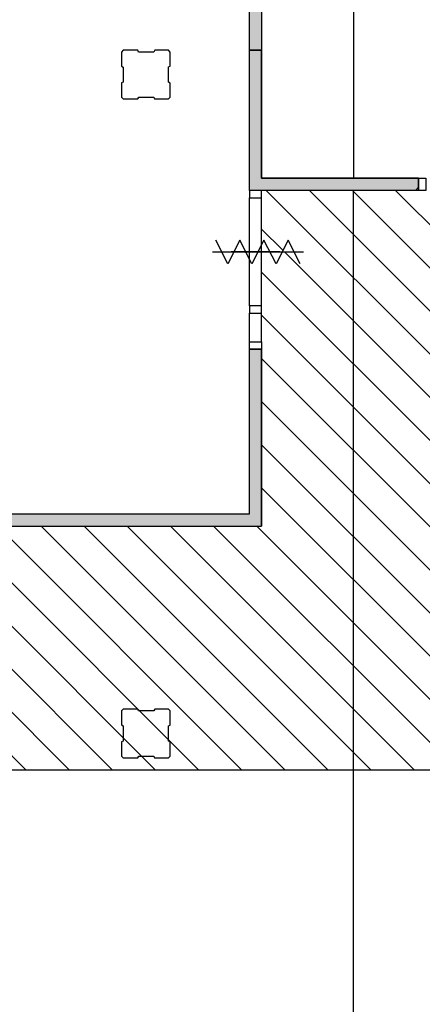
# Model space of a CAD drawing. Extents: x 393774 to 561444, y -100020 to -6220.
# Tile 28 of 47: x 537810 to 541112, y -68840 to -60770. Entities that reach past the tile are written whole.
import ezdxf

# ---------------------------------------------------------------- set-up
doc = ezdxf.new("R2010")
doc.units = 0
doc.header["$MEASUREMENT"] = 0
doc.header["$PDMODE"] = 35
doc.header["$PDSIZE"] = -0.5
doc.layers.get('0').update_dxf_attribs({"linetype": 'CONTINUOUS'})
doc.layers.get('DEFPOINTS').update_dxf_attribs({"linetype": 'CONTINUOUS'})
for name, color, linetype in [('AA$1A---_ARCEER', 252, 'CONTINUOUS'), ('AL22----_BINNENWAND', 252, 'CONTINUOUS'), ('AL32----_BINNENKOZIJN', 252, 'CONTINUOUS'), ('AM$1A---_MAATVOERING', 252, 'CONTINUOUS'), ('Betonpalen', 252, 'CONTINUOUS'), ('Brandweer', 252, 'CONTINUOUS')]:
    doc.layers.add(name, color=color, linetype=linetype)
doc.styles.add('B-01', font='b-gbp')
doc.dimstyles.new('BBA_STAND', dxfattribs={"dimtxt": 175, "dimasz": 1, "dimexe": 1, "dimexo": 0.001, "dimgap": 75, "dimtad": 1, "dimdec": 0, "dimzin": 0, "dimdsep": 46, "dimtxsty": 'B-01', "dimblk": 'NONE', "dimblk1": 'NONE', "dimblk2": 'PIJL1', "dimcen": 1, "dimse1": 1, "dimse2": 1, "dimclrd": 256, "dimclre": 1, "dimclrt": 256, "dimadec": 0, "dimazin": 0, "dimtfac": 1, "dimtdec": 0, "dimtmove": 0, "dimatfit": 0, "dimldrblk": 'PIJL1', "dimfxl": 1, "dimtolj": 1, "dimtzin": 0, "dimarcsym": 0})

# ---------------------------------------------------------------- blocks, each defined once
blk = doc.blocks.new('*D55')
at = {"layer": 'AM$1A---_MAATVOERING', "lineweight": -2, "transparency": 16777216}
blk.add_line((540547.6, -55819.1), (540547.6, -62069.1), dxfattribs=at)
at = {"layer": 'DEFPOINTS', "color": 0, "transparency": 16777216}
for p in [(544194.5, -55819.1), (540547.6, -62069.1), (544194.5, -62069.1)]:
    blk.add_point(p, dxfattribs=at)
at = {"layer": 'AM$1A---_MAATVOERING', "transparency": 16777216, "insert": (540385.1, -58944.1), "char_height": 175, "attachment_point": 5, "rotation": 90, "style": 'B-01'}
blk.add_mtext('\\A1;6250', dxfattribs=at)
blk = doc.blocks.new('_None')
blk = doc.blocks.new('PIJL1')
at = {"color": 1, "linetype": 'ByBlock'}
blk.add_line((0, 82.6), (0, -82.6), dxfattribs=at)
blk.add_solid([(-100, 16.7), (-100, -16.7), (0, 0)], dxfattribs=at)
blk = doc.blocks.new('*D162')
at = {"layer": 'AM$1A---_MAATVOERING', "lineweight": -2, "transparency": 16777216}
blk.add_line((540544.5, -62170.1), (540544.5, -79170.1), dxfattribs=at)
at = {"layer": 'DEFPOINTS', "color": 0, "transparency": 16777216}
for p in [(540387.9, -62170.1), (540387.9, -79170.1), (540544.5, -79170.1)]:
    blk.add_point(p, dxfattribs=at)
at = {"layer": 'AM$1A---_MAATVOERING', "transparency": 16777216, "insert": (540382, -70670.1), "char_height": 175, "attachment_point": 5, "rotation": 90, "style": 'B-01'}
blk.add_mtext('\\A1;17000', dxfattribs=at)

msp = doc.modelspace()

# ---------------------------------------------------------------- hatches: boundary and pattern name
at = {"layer": 'AA$1A---_ARCEER'}
for points in [[(539794.3, -59720.1), (539694.3, -59720.1), (539694.3, -61020.1), (539794.3, -61020.1)], [(541055.3, -62170.1), (541081.6, -62143.8), (541081.6, -62070.1), (540828.9, -62070.1), (539794.3, -62070.1), (539794.3, -61020.1), (539694.3, -61020.1), (539694.3, -62170.1)], [(539794.3, -64920.1), (539794.3, -63470.1), (539694.3, -63470.1), (539694.3, -64820.1), (533494.3, -64820.1), (533494.3, -63727), (533394.3, -63727), (533394.3, -64920.1)]]:
    msp.add_hatch(color=256, dxfattribs=at).paths.add_polyline_path(points)

# ---------------------------------------------------------------- linework, layer by layer
for p, q in [((539832, -62170.1), (545752, -68090.2)), ((540185.5, -62170.1), (545894.6, -67879.1)), ((540539.1, -62170.1), (545844.3, -67475.3)), ((540892.6, -62170.1), (545749.9, -67027.4)), ((539794, -62485.7), (539968.6, -62660.2)), ((539981.4, -62673.1), (545617.9, -68309.6)), ((539794, -62839.3), (543874.8, -66920.1)), ((539794, -63192.8), (543521.3, -66920.1)), ((539794.3, -63546.6), (543167.7, -66920.1)), ((539794.3, -63900.2), (542814.2, -66920.1)), ((539794.3, -64253.7), (542460.6, -66920.1)), ((539794.3, -64607.3), (542107.1, -66920.1)), ((535864.4, -64920.1), (537864.4, -66920.1)), ((536218, -64920.1), (538218, -66920.1)), ((536571.5, -64920.1), (538571.5, -66920.1)), ((536925.1, -64920.1), (538925.1, -66920.1)), ((537278.6, -64920.1), (539278.6, -66920.1)), ((537632.2, -64920.1), (539632.2, -66920.1)), ((537985.8, -64920.1), (539985.8, -66920.1)), ((538339.3, -64920.1), (540339.3, -66920.1)), ((538692.9, -64920.1), (540692.9, -66920.1)), ((539046.4, -64920.1), (541046.4, -66920.1)), ((539400, -64920.1), (541400, -66920.1)), ((539753.5, -64920.1), (541753.5, -66920.1))]:
    msp.add_line(p, q, dxfattribs=at)
msp.add_lwpolyline([(539694.3, -59720.1), (539794.3, -59720.1), (539794.3, -61020.1), (539694.3, -61020.1)], close=True, dxfattribs=at)
at = {"layer": 'AL22----_BINNENWAND'}
for points in [[(540866.4, -62170.1), (539694.3, -62170.1), (539694.3, -61020.1)], [(540866.4, -62170.1), (539694.3, -62170.1), (539694.3, -61020.1)], [(539694.3, -61020.1), (539794.3, -61020.1)], [(539794.3, -61020.1), (539694.3, -61020.1)], [(539794.3, -61020.1), (539694.3, -61020.1)], [(539694.3, -62170.1), (539694.3, -61020.1)], [(540828.9, -62070.1), (539794.3, -62070.1), (539794.3, -61020.1)], [(540828.9, -62070.1), (539794.3, -62070.1), (539794.3, -61020.1)], [(539794.3, -61020.1), (539794.3, -62070.1)], [(539794.3, -62070.1), (541081.6, -62070.1)], [(541081.6, -62070.1), (540828.9, -62070.1)], [(541081.6, -62070.1), (540828.9, -62070.1)], [(541081.6, -62070.1), (541081.6, -62170.1)], [(541081.6, -62170.1), (539694.3, -62170.1)], [(541081.6, -62170.1), (540866.4, -62170.1)], [(541081.6, -62170.1), (540866.4, -62170.1)], [(541055.3, -62170.1), (541081.6, -62143.8)], [(541055.3, -62170.1), (541081.6, -62143.8)], [(533394.3, -63727), (533394.3, -64920.1), (539794.3, -64920.1), (539794.3, -63470.1)], [(533394.3, -63727), (533394.3, -64920.1), (539794.3, -64920.1), (539794.3, -63470.1)], [(533494.3, -63727), (533494.3, -64820.1), (539694.3, -64820.1), (539694.3, -63470.1)], [(533494.3, -63727), (533494.3, -64820.1), (539694.3, -64820.1), (539694.3, -63470.1)], [(539694.3, -63470.1), (539794.3, -63470.1)], [(539794.3, -63470.1), (539694.3, -63470.1)], [(539794.3, -63470.1), (539694.3, -63470.1)], [(539694.3, -64820.1), (539694.3, -63470.1)], [(539794.3, -63470.1), (539794.3, -64920.1)], [(543899.7, -66920.1), (535544.3, -66920.1)]]:
    msp.add_lwpolyline(points, dxfattribs=at)
at = {"layer": 'AL32----_BINNENKOZIJN'}
for points in [[(541081.6, -62070.1), (541141.6, -62070.1), (541141.6, -62170.1), (541081.6, -62170.1)], [(539694.3, -62171.1), (539694.3, -62230.8), (539794, -62230.8), (539794, -62171.1)], [(539694.3, -63115.3), (539694.3, -63175.1), (539794, -63175.1), (539794, -63115.3)], [(539694.3, -63470.1), (539694.3, -63410.3), (539794, -63410.3), (539794, -63470.1)]]:
    msp.add_lwpolyline(points, close=True, dxfattribs=at)
for points in [[(539694.3, -63115.3), (539694.3, -62230.8)], [(539794, -63115.3), (539794, -62230.8)], [(539944.3, -62673.1), (539744.3, -62673.1), (539544.3, -62673.1)], [(539564, -62673.1), (539764, -62673.1), (539964, -62673.1)], [(539694.3, -63410.3), (539694.3, -63175.1)], [(539794, -63410.3), (539794, -63175.1)]]:
    msp.add_lwpolyline(points, dxfattribs=at)
at = {"layer": 'Betonpalen'}
for p, q in [((538659.4, -61020.1), (538644.4, -61035.1)), ((538659.4, -61020.1), (538644.4, -61035.1)), ((538644.4, -61035.1), (538644.4, -61150.1)), ((538644.4, -61035.1), (538644.4, -61150.1)), ((538780.4, -61020.1), (538659.4, -61020.1)), ((538780.4, -61020.1), (538659.4, -61020.1)), ((538785.4, -61035.1), (538780.4, -61020.1)), ((538785.4, -61035.1), (538780.4, -61020.1)), ((538910.4, -61035.1), (538785.4, -61035.1)), ((538910.4, -61035.1), (538785.4, -61035.1)), ((538918.4, -61020.1), (538910.4, -61035.1)), ((538918.4, -61020.1), (538910.4, -61035.1)), ((539029.4, -61020.1), (538918.4, -61020.1)), ((539029.4, -61020.1), (538918.4, -61020.1)), ((539044.4, -61035.1), (539029.4, -61020.1)), ((539044.4, -61035.1), (539029.4, -61020.1)), ((539044.4, -61152.1), (539044.4, -61035.1)), ((539044.4, -61152.1), (539044.4, -61035.1)), ((538644.4, -61150.1), (538659.4, -61158.1)), ((538644.4, -61150.1), (538659.4, -61158.1)), ((538659.4, -61158.1), (538659.4, -61283.1)), ((538659.4, -61158.1), (538659.4, -61283.1)), ((539029.4, -61157.1), (539044.4, -61152.1)), ((539029.4, -61157.1), (539044.4, -61152.1)), ((539029.4, -61282.1), (539029.4, -61157.1)), ((539029.4, -61282.1), (539029.4, -61157.1)), ((538659.4, -61283.1), (538644.4, -61288.1)), ((538659.4, -61283.1), (538644.4, -61288.1)), ((538644.4, -61288.1), (538644.4, -61405.1)), ((538644.4, -61288.1), (538644.4, -61405.1)), ((539044.4, -61290.1), (539029.4, -61282.1)), ((539044.4, -61290.1), (539029.4, -61282.1)), ((539044.4, -61405.1), (539044.4, -61290.1)), ((539044.4, -61405.1), (539044.4, -61290.1)), ((538644.4, -61405.1), (538659.4, -61420.1)), ((538644.4, -61405.1), (538659.4, -61420.1)), ((538778.4, -61420.1), (538786.4, -61405.1)), ((538778.4, -61420.1), (538786.4, -61405.1)), ((538786.4, -61405.1), (538911.4, -61405.1)), ((538786.4, -61405.1), (538911.4, -61405.1)), ((538911.4, -61405.1), (538916.4, -61420.1)), ((538911.4, -61405.1), (538916.4, -61420.1)), ((539029.4, -61420.1), (539044.4, -61405.1)), ((539029.4, -61420.1), (539044.4, -61405.1)), ((538659.4, -61420.1), (538778.4, -61420.1)), ((538659.4, -61420.1), (538778.4, -61420.1)), ((538916.4, -61420.1), (539029.4, -61420.1)), ((538916.4, -61420.1), (539029.4, -61420.1)), ((538659.4, -66420.1), (538644.4, -66435.1)), ((538659.4, -66420.1), (538644.4, -66435.1)), ((538644.4, -66435.1), (538644.4, -66550.1)), ((538644.4, -66435.1), (538644.4, -66550.1)), ((538780.4, -66420.1), (538659.4, -66420.1)), ((538780.4, -66420.1), (538659.4, -66420.1)), ((538785.4, -66435.1), (538780.4, -66420.1)), ((538785.4, -66435.1), (538780.4, -66420.1)), ((538910.4, -66435.1), (538785.4, -66435.1)), ((538910.4, -66435.1), (538785.4, -66435.1)), ((538918.4, -66420.1), (538910.4, -66435.1)), ((538918.4, -66420.1), (538910.4, -66435.1)), ((539029.4, -66420.1), (538918.4, -66420.1)), ((539029.4, -66420.1), (538918.4, -66420.1)), ((539044.4, -66435.1), (539029.4, -66420.1)), ((539044.4, -66435.1), (539029.4, -66420.1)), ((539044.4, -66552.1), (539044.4, -66435.1)), ((539044.4, -66552.1), (539044.4, -66435.1)), ((538644.4, -66550.1), (538659.4, -66558.1)), ((538644.4, -66550.1), (538659.4, -66558.1)), ((538659.4, -66558.1), (538659.4, -66683.1)), ((538659.4, -66558.1), (538659.4, -66683.1)), ((539029.4, -66557.1), (539044.4, -66552.1)), ((539029.4, -66557.1), (539044.4, -66552.1)), ((539029.4, -66682.1), (539029.4, -66557.1)), ((539029.4, -66682.1), (539029.4, -66557.1)), ((538659.4, -66683.1), (538644.4, -66688.1)), ((538659.4, -66683.1), (538644.4, -66688.1)), ((538644.4, -66688.1), (538644.4, -66805.1)), ((538644.4, -66688.1), (538644.4, -66805.1)), ((539044.4, -66690.1), (539029.4, -66682.1)), ((539044.4, -66690.1), (539029.4, -66682.1)), ((539044.4, -66805.1), (539044.4, -66690.1)), ((539044.4, -66805.1), (539044.4, -66690.1)), ((538644.4, -66805.1), (538659.4, -66820.1)), ((538644.4, -66805.1), (538659.4, -66820.1)), ((538659.4, -66820.1), (538778.4, -66820.1)), ((538659.4, -66820.1), (538778.4, -66820.1)), ((538778.4, -66820.1), (538786.4, -66805.1)), ((538778.4, -66820.1), (538786.4, -66805.1)), ((538786.4, -66805.1), (538911.4, -66805.1)), ((538786.4, -66805.1), (538911.4, -66805.1)), ((538911.4, -66805.1), (538916.4, -66820.1)), ((538911.4, -66805.1), (538916.4, -66820.1)), ((538916.4, -66820.1), (539029.4, -66820.1)), ((538916.4, -66820.1), (539029.4, -66820.1)), ((539029.4, -66820.1), (539044.4, -66805.1)), ((539029.4, -66820.1), (539044.4, -66805.1))]:
    msp.add_line(p, q, dxfattribs=at)
at = {"layer": 'Brandweer'}
for points in [[(540110.5, -62769.8), (540011.5, -62576.3), (539912.5, -62769.8), (539813.5, -62576.3), (539714.5, -62769.8), (539615.5, -62576.3), (539516.5, -62769.8), (539417.5, -62576.3)], [(539391.5, -62673.1), (540136.5, -62673.1)], [(539391.5, -62673.1), (540136.5, -62673.1)]]:
    msp.add_lwpolyline(points, dxfattribs=at)

# ---------------------------------------------------------------- dimensions: what is measured, and where the dimension line sits
at = {"layer": 'AM$1A---_MAATVOERING'}
for base, p1, p2, picture, middle in [((540547.6, -62069.1), (544194.5, -55819.1), (544194.5, -62069.1), '*D55', (540385.1, -58944.1)), ((540544.5, -79170.1), (540387.9, -62170.1), (540387.9, -79170.1), '*D162', (540382, -70670.1))]:
    dim = msp.add_linear_dim(base=base, p1=p1, p2=p2, angle=270, dimstyle='BBA_STAND', dxfattribs=at)
    dim.commit()
    dim.dimension.update_dxf_attribs({"geometry": picture, "text_midpoint": middle})

doc.saveas('drawing.dxf')
